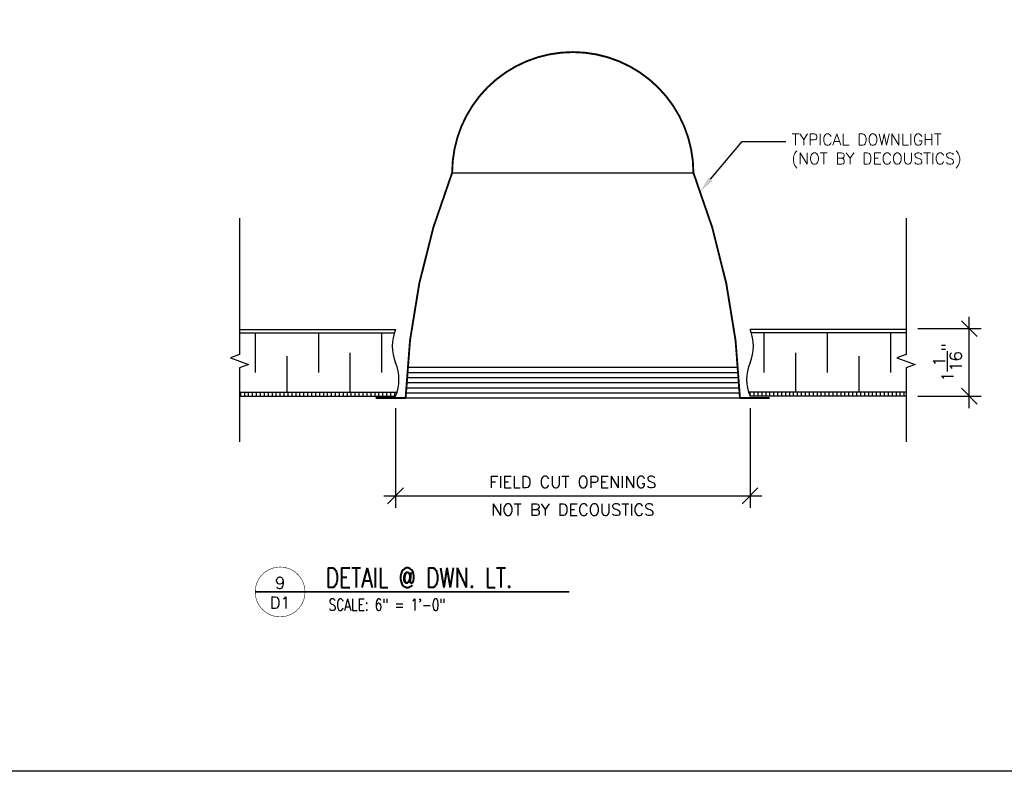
# Model space of a CAD drawing. Header units: inches. Extents: x 0 to 70.2, y 0 to 53.
# Tile 2 of 13: x 15.6 to 31.2, y 0 to 11.9. Entities that reach past the tile are written whole.
import ezdxf
from ezdxf import colors
from ezdxf.entities.mleader import LeaderData, LeaderLine
from ezdxf.enums import TextEntityAlignment as Align
from ezdxf.math import Vec2, Vec3

# ---------------------------------------------------------------- set-up
doc = ezdxf.new("R2010")
doc.units = ezdxf.units.IN
doc.header["$MEASUREMENT"] = 0
for name, color, linetype in [('1-DIM', 4, 'Continuous'), ('1-FIXTURES', 1, 'Continuous'), ('1-PANEL', 6, 'Continuous'), ('1-TEXT', 2, 'Continuous'), ('1-TITLE', 4, 'Continuous')]:
    doc.layers.add(name, color=color, linetype=linetype)
doc.layers.add('1-VIEWPORT', color=3, linetype='Continuous', plot=False)
doc.styles.add('TEXT', font='romans.shx')
doc.dimstyles.new('DIM 6-12', dxfattribs={"dimscale": 2, "dimtxt": 0.09375, "dimasz": 0.125, "dimexe": 0.09375, "dimexo": 0.09375, "dimgap": 0.0625, "dimtad": 1, "dimdec": 4, "dimzin": 3, "dimdsep": 46, "dimlunit": 5, "dimtxsty": 'TEXT', "dimblk": 'OBLIQUE', "dimcen": 0.09375, "dimdle": 0.09375, "dimclrd": 256, "dimclre": 4, "dimclrt": 2, "dimadec": 0, "dimazin": 0, "dimtfac": 1, "dimtdec": 4, "dimtmove": 0, "dimatfit": 3, "dimfxl": 1, "dimtfill": 1, "dimtolj": 1, "dimtzin": 0, "dimlwd": -1, "dimlwe": -1, "dimarcsym": 0})
pattern_1 = [(90, (-244.04477, -3481.42198), (-0.0625, 1e-17), [])]

# ---------------------------------------------------------------- blocks, each defined once
blk = doc.blocks.new('_Oblique')
at = {"color": 0, "linetype": 'ByBlock', "lineweight": -2}
blk.add_line((-0.5, -0.5), (0.5, 0.5), dxfattribs=at)
blk = doc.blocks.new('*D66')
at = {"layer": '1-DIM', "color": 4, "transparency": 16777216}
for p, q in [((21.53, 5.749), (21.53, 4.171)), ((27.14, 5.749), (27.14, 4.171))]:
    blk.add_line(p, q, dxfattribs=at)
at = {"layer": '1-DIM', "transparency": 16777216}
blk.add_line((21.342, 4.359), (27.327, 4.359), dxfattribs=at)
at = {"layer": 'Defpoints', "color": 0, "transparency": 16777216}
for p in [(21.53, 5.936), (27.14, 5.936), (27.14, 4.359)]:
    blk.add_point(p, dxfattribs=at)
at = {"layer": '1-DIM', "transparency": 16777216, "xscale": 0.25, "yscale": 0.25, "zscale": 0.25, "rotation": 180}
blk.add_blockref('_Oblique', (21.53, 4.359), dxfattribs=at)
at = {"layer": '1-DIM', "transparency": 16777216, "xscale": 0.25, "yscale": 0.25, "zscale": 0.25}
blk.add_blockref('_Oblique', (27.14, 4.359), dxfattribs=at)
at = {"layer": '1-DIM', "color": 2, "transparency": 16777216, "char_height": 0.1875, "attachment_point": 5, "style": 'TEXT', "bg_fill": 3, "box_fill_scale": 1.25, "bg_fill_color": 256, "bg_fill_true_color": 13158600, "bg_fill_transparency": 0}
for s, insert in [('\\A1;FIELD CUT OPENINGS', (24.335, 4.577)), ('\\A1;NOT BY DECOUSTICS', (24.335, 4.14))]:
    blk.add_mtext(s, dxfattribs=dict(at, insert=insert))
blk = doc.blocks.new('*U64')
at = {"layer": '1-TITLE', "const_width": 0.00651}
blk.add_lwpolyline([(0, 0, 1), (0.628, 0, 0.414214), (0.314, 0.314, 0.414214), (0, 0, 2.926408)], format="xyb", dxfattribs=at)
at = {"layer": '1-TITLE', "const_width": 0.02}
blk.add_lwpolyline([(0, 0), (3.964, 0)], dxfattribs=at)
at = {"layer": '1-TEXT', "color": 2, "style": 'TEXT'}
blk.add_attdef('VIEWNAME', (0.89, 0.061), '', height=0.25, dxfattribs=at)
at = {"layer": '1-TEXT', "style": 'TEXT'}
for tag, p in [('DETAIL#', (0.301, 0.094)), ('SHEET#', (0.306, -0.207))]:
    blk.add_attdef(tag, text='', height=0.125, dxfattribs=at).set_placement(p, align=Align.CENTER)
for tag, p in [('NOTE1', (0.926, -0.281)), ('NOTE2', (0.926, -0.463)), ('NOTE3', (0.926, -0.655)), ('NOTE4', (0.926, -0.832))]:
    blk.add_attdef(tag, p, '', height=0.125, dxfattribs=at)
blk = doc.blocks.new('*D72')
at = {"layer": '1-DIM', "transparency": 16777216}
blk.add_line((30.609, 5.749), (30.609, 7.193), dxfattribs=at)
at = {"layer": '1-DIM', "color": 4, "transparency": 16777216}
for p, q in [((29.797, 7.006), (30.797, 7.006)), ((29.797, 5.936), (30.797, 5.936))]:
    blk.add_line(p, q, dxfattribs=at)
at = {"layer": 'Defpoints', "color": 0, "transparency": 16777216}
for p in [(29.609, 7.006), (29.609, 5.936)]:
    blk.add_point(p, dxfattribs=at)
at = {"layer": '1-DIM', "transparency": 16777216, "xscale": 0.25, "yscale": 0.25, "zscale": 0.25}
for p, rotation in [((30.609, 7.006), 90), ((30.609, 5.936), 270)]:
    blk.add_blockref('_Oblique', p, dxfattribs=dict(at, rotation=rotation))
at = {"layer": '1-DIM', "color": 2, "transparency": 16777216, "insert": (30.265, 6.471), "char_height": 0.1875, "attachment_point": 5, "rotation": 90, "style": 'TEXT', "bg_fill": 3, "box_fill_scale": 1.25, "bg_fill_color": 256, "bg_fill_true_color": 13158600, "bg_fill_transparency": 0}
blk.add_mtext('\\A1;1{\\H1.000000x;\\S1/16;}"', dxfattribs=at)
at = {"layer": 'Defpoints', "color": 0, "transparency": 16777216}
blk.add_point((30.609, 7.006), dxfattribs=at)

msp = doc.modelspace()

# ---------------------------------------------------------------- hatches: boundary and pattern name
at = {"layer": '1-PANEL'}
h = msp.add_hatch(dxfattribs=at)
h.set_pattern_fill('ANSI31', color=8, scale=0.5, angle=45, style=0)
h.set_pattern_definition(pattern_1)
edge = h.paths.add_edge_path()
edge.add_line((19.06065, 5.99857), (19.06065, 5.93607))
edge.add_line((19.06065, 5.93607), (21.52985, 5.93607))
edge.add_arc((20.90446, 6.19993), 0.67877, 337.124528, 342.743436)
edge.add_line((21.55268, 5.99857), (19.06065, 5.99857))
h = msp.add_hatch(dxfattribs=at)
h.set_pattern_fill('ANSI31', color=8, scale=0.5, angle=45, style=0)
h.set_pattern_definition(pattern_1)
edge = h.paths.add_edge_path()
edge.add_line((29.60901, 5.93607), (29.60901, 5.99857))
edge.add_line((29.60901, 5.99857), (27.11699, 5.99857))
edge.add_arc((27.7652, 6.19993), 0.67877, 197.256564, 202.875472)
edge.add_line((27.13982, 5.93607), (29.60901, 5.93607))

# ---------------------------------------------------------------- linework, layer by layer
at = {"layer": '1-DIM'}
for points in [[(19.06065, 8.75225), (19.06065, 6.59697), (18.91577, 6.54424), (19.20554, 6.43877), (19.06065, 6.38603), (19.06065, 5.21488)], [(29.60901, 8.75225), (29.60901, 6.59697), (29.46412, 6.54424), (29.7539, 6.43877), (29.60901, 6.38603), (29.60901, 5.21488)]]:
    msp.add_lwpolyline(points, dxfattribs=at)
at = {"layer": '1-FIXTURES'}
for p, q in [((22.42584, 9.47225), (26.24382, 9.47225)), ((21.71675, 6.3936), (26.95291, 6.3936)), ((21.71066, 6.31266), (26.95901, 6.31266)), ((21.7003, 6.15078), (26.96937, 6.15078)), ((21.70517, 6.23172), (26.96449, 6.23172)), ((21.69238, 5.98889), (26.97729, 5.98889)), ((21.69603, 6.06983), (26.97363, 6.06983)), ((21.68933, 5.90795), (26.98034, 5.90795))]:
    msp.add_line(p, q, dxfattribs=at)
at = {"layer": '1-FIXTURES', "const_width": 0.02976}
msp.add_lwpolyline([(21.21692, 5.90795), (21.68933, 5.90795, -0.08510281), (22.42584, 9.47225, -1), (26.24382, 9.47225, -0.08510281), (26.98034, 5.90795), (27.45275, 5.90795)], format="xyb", dxfattribs=at)
at = {"layer": '1-PANEL', "linetype": 'Continuous'}
for p, q in [((19.06065, 6.9915), (21.52985, 6.9915)), ((29.60901, 6.9915), (27.13982, 6.9915))]:
    msp.add_line(p, q, dxfattribs=at)
at = {"layer": '1-PANEL'}
for p, q in [((19.06065, 6.93607), (21.50926, 6.93607)), ((29.60901, 6.93607), (27.16041, 6.93607)), ((19.06065, 5.99857), (21.55268, 5.99857)), ((19.06065, 5.93607), (21.52985, 5.93607)), ((29.60901, 5.99857), (27.11699, 5.99857)), ((29.60901, 5.93607), (27.13982, 5.93607))]:
    msp.add_line(p, q, dxfattribs=at)
at = {"layer": '1-PANEL', "color": 8}
for p, q in [((19.30912, 6.93607), (19.30912, 6.31107)), ((20.30912, 6.93607), (20.30912, 6.31107)), ((21.30912, 6.93607), (21.30912, 6.31107)), ((27.36054, 6.93607), (27.36054, 6.31107)), ((28.36054, 6.93607), (28.36054, 6.31107)), ((29.36054, 6.93607), (29.36054, 6.31107)), ((19.80912, 6.56815), (19.80912, 5.99857)), ((20.80912, 6.62357), (20.80912, 5.99857)), ((27.86054, 6.62357), (27.86054, 5.99857)), ((28.86054, 6.56815), (28.86054, 5.99857))]:
    msp.add_line(p, q, dxfattribs=at)
at = {"layer": '1-PANEL'}
for centre, start, end in [((22.15523, 6.72765), 157.124528, 202.875472), ((26.51443, 6.72765), 337.124528, 22.875472), ((20.90446, 6.19993), 337.124528, 22.875472), ((27.7652, 6.19993), 157.124528, 202.875472)]:
    msp.add_arc(centre, 0.67877, start, end, dxfattribs=at)
at = {"layer": '1-VIEWPORT'}
msp.add_lwpolyline([(11, 46), (70.24281, 46), (70.24281, 0), (11, 0)], close=True, dxfattribs=at)

# ---------------------------------------------------------------- block references
at = {"layer": '1-TITLE'}
ref = msp.add_blockref('*U64', (19.30912, 2.83841), dxfattribs=dict(at, xscale=1.254172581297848, yscale=1.254172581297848, zscale=1.254172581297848))
ref.add_attrib('VIEWNAME', 'DETAIL @ DWN. LT.', (20.42546, 2.90757), dxfattribs={"color": 2, "height": 0.312495, "style": 'TEXT', "width": 0.75})
ref.add_attrib('DETAIL#', '9', dxfattribs={"color": 2, "height": 0.1875, "style": 'TEXT'}).set_placement((19.70321, 2.98218), align=Align.MIDDLE_CENTER)
ref.add_attrib('SHEET#', 'D1', dxfattribs={"color": 2, "height": 0.1875, "style": 'TEXT'}).set_placement((19.70321, 2.66863), align=Align.MIDDLE_CENTER)
ref.add_attrib('NOTE1', 'SCALE: 6" = 1\'-0"', dxfattribs={"color": 2, "height": 0.1875, "style": 'TEXT', "width": 0.75}).set_placement((20.47066, 2.48642), align=Align.BOTTOM_LEFT)

# ---------------------------------------------------------------- leaders
at = {"layer": '1-TEXT'}
ml = msp.add_multileader_mtext('Standard', dxfattribs=at)
ml.set_content('TYPICAL DOWNLIGHT \\P(NOT BY DECOUSTICS)', color=256, style='TEXT')
ml.set_leader_properties(color=4, linetype='ByLayer', lineweight=-1)
ml.build(insert=Vec2(0, 0))
ml.multileader.update_dxf_attribs({"dogleg_length": 0.36, "arrow_head_size": 0.25})
ctx = ml.context
ctx.base_point, ctx.char_height, ctx.arrow_head_size, ctx.landing_gap_size, ctx.plane_origin = Vec3(27.70669, 9.96591), 0.18, 0.25, 0.09, Vec3(25.35826, 8.70652)
notes = []
notes.append((ctx, [(0, (1, 1, 0), (27.01576, 9.96591), (1, 0), 0.69094, [(0, [(26.35419, 9.17813)], 0, [])])]))
ctx.mtext.insert, ctx.mtext.width, ctx.mtext.flow_direction = Vec3(27.79669, 10.08591), 3.360328, 5
for ctx, leaders in notes:
    for number, flags, end, landing, length, lines in leaders:
        leader = LeaderData()
        leader.index, (leader.has_last_leader_line, leader.has_dogleg_vector, leader.attachment_direction) = number, flags
        leader.last_leader_point, leader.dogleg_vector, leader.dogleg_length = Vec3(end), Vec3(landing), length
        for number, points, colour, breaks in lines:
            line = LeaderLine()
            line.index, line.vertices, line.color, line.breaks = number, Vec3.list(points), colors.encode_raw_color(colour), breaks
            leader.lines.append(line)
        ctx.leaders.append(leader)

# ---------------------------------------------------------------- next in the draw order: dimensions: what is measured, and where the dimension line sits
at = {"layer": '1-DIM'}
dim = msp.add_linear_dim(base=(30.60901, 7.00598), p1=(29.60901, 5.93607), p2=(29.60901, 7.00598), angle=90, dimstyle='DIM 6-12', override={"dimpost": '"'}, dxfattribs=at)
dim.commit()
dim.dimension.update_dxf_attribs({"geometry": '*D72', "text_midpoint": (30.26526, 6.47103)})
dim = msp.add_linear_dim(base=(27.13982, 4.35854), p1=(21.52985, 5.93607), p2=(27.13982, 5.93607), text='FIELD CUT OPENINGS\\XNOT BY DECOUSTICS', dimstyle='DIM 6-12', override={"dimpost": '"'}, dxfattribs=at)
dim.commit()
dim.dimension.update_dxf_attribs({"geometry": '*D66', "text_midpoint": (24.33483, 4.35854)})

doc.saveas('drawing.dxf')
